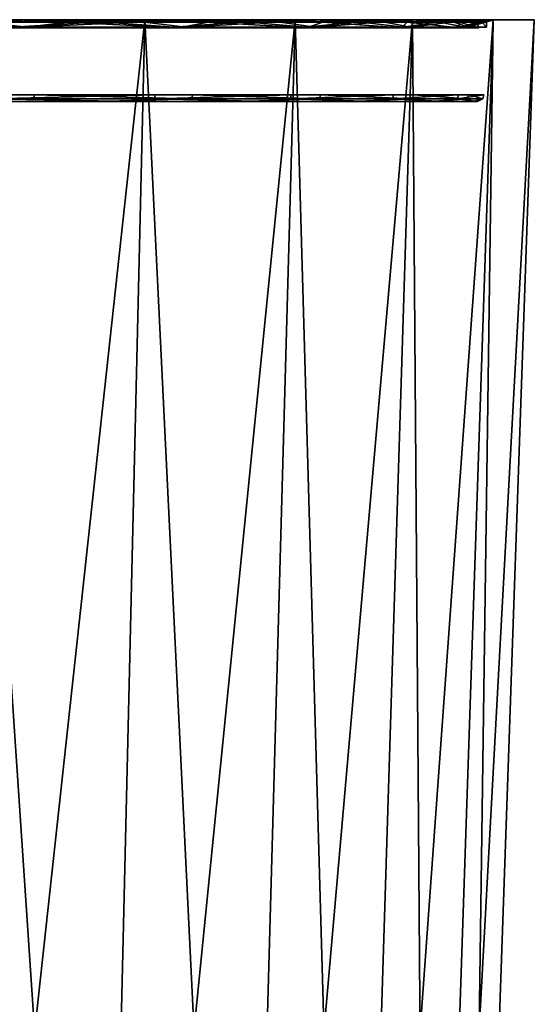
# Model space of a CAD drawing. Header units: millimetres. Extents: x -45.8 to 45.8, y 0 to 75.1.
# Tile 8 of 8: x 26.2 to 45.8, y 37.6 to 75. Entities that reach past the tile are written whole.
import ezdxf

# ---------------------------------------------------------------- set-up
doc = ezdxf.new("R2010")
doc.units = ezdxf.units.MM
doc.header["$LTSCALE"] = 65.185185
for name, color, linetype in [('11', 7, 'CONTINUOUS'), ('16', 7, 'CONTINUOUS'), ('17', 7, 'CONTINUOUS'), ('18', 7, 'CONTINUOUS'), ('2', 7, 'CONTINUOUS'), ('4', 7, 'CONTINUOUS'), ('8', 7, 'CONTINUOUS')]:
    doc.layers.add(name, color=color, linetype=linetype)

msp = doc.modelspace()

# ---------------------------------------------------------------- linework, layer by layer
at = {"layer": '11', "color": 151, "linetype": 'Continuous', "true_color": 0x94c5ff}
for points in [[(19.822, 71.994, -39.122), (26.77, 71.994, -34.739), (19.842, 72.138, -39.16), (19.822, 71.994, -39.122)], [(19.822, 71.994, -39.122), (22.739, 71.888, -37.377), (26.77, 71.994, -34.739), (19.822, 71.994, -39.122)], [(19.842, 72.138, -39.16), (26.77, 71.994, -34.739), (26.796, 72.138, -34.773), (19.842, 72.138, -39.16)], [(22.739, 71.888, -37.377), (29.13, 71.888, -32.643), (26.77, 71.994, -34.739), (22.739, 71.888, -37.377)], [(30.599, 71.888, 31.269), (24.432, 71.888, 36.293), (25.093, 71.994, 35.969), (30.599, 71.888, 31.269)], [(31.361, 71.994, 30.659), (25.093, 71.994, 35.969), (31.392, 72.138, 30.688), (31.361, 71.994, 30.659)], [(31.392, 72.138, 30.688), (25.093, 71.994, 35.969), (25.118, 72.138, 36.004), (31.392, 72.138, 30.688)], [(31.361, 71.994, 30.659), (30.599, 71.888, 31.269), (25.093, 71.994, 35.969), (31.361, 71.994, 30.659)], [(26.77, 71.994, -34.739), (32.779, 71.994, -29.137), (26.796, 72.138, -34.773), (26.77, 71.994, -34.739)], [(26.77, 71.994, -34.739), (29.13, 71.888, -32.643), (32.779, 71.994, -29.137), (26.77, 71.994, -34.739)], [(26.796, 72.138, -34.773), (32.779, 71.994, -29.137), (32.811, 72.138, -29.166), (26.796, 72.138, -34.773)], [(29.13, 71.888, -32.643), (34.558, 71.888, -26.829), (32.779, 71.994, -29.137), (29.13, 71.888, -32.643)], [(35.755, 71.888, 25.213), (30.599, 71.888, 31.269), (31.361, 71.994, 30.659), (35.755, 71.888, 25.213)], [(36.528, 71.994, 24.272), (31.361, 71.994, 30.659), (36.564, 72.138, 24.296), (36.528, 71.994, 24.272)], [(36.564, 72.138, 24.296), (31.361, 71.994, 30.659), (31.392, 72.138, 30.688), (36.564, 72.138, 24.296)], [(36.528, 71.994, 24.272), (35.755, 71.888, 25.213), (31.361, 71.994, 30.659), (36.528, 71.994, 24.272)], [(32.779, 71.994, -29.137), (37.638, 71.994, -22.513), (32.811, 72.138, -29.166), (32.779, 71.994, -29.137)], [(32.779, 71.994, -29.137), (34.558, 71.888, -26.829), (37.638, 71.994, -22.513), (32.779, 71.994, -29.137)], [(32.811, 72.138, -29.166), (37.638, 71.994, -22.513), (37.675, 72.138, -22.535), (32.811, 72.138, -29.166)], [(34.558, 71.888, -26.829), (38.844, 71.888, -20.129), (37.638, 71.994, -22.513), (34.558, 71.888, -26.829)], [(39.728, 71.888, 18.323), (35.755, 71.888, 25.213), (36.528, 71.994, 24.272), (39.728, 71.888, 18.323)], [(40.414, 71.994, 17.034), (36.528, 71.994, 24.272), (40.454, 72.138, 17.051), (40.414, 71.994, 17.034)], [(40.454, 72.138, 17.051), (36.528, 71.994, 24.272), (36.564, 72.138, 24.296), (40.454, 72.138, 17.051)], [(40.414, 71.994, 17.034), (39.728, 71.888, 18.323), (36.528, 71.994, 24.272), (40.414, 71.994, 17.034)], [(37.638, 71.994, -22.513), (41.176, 71.994, -15.099), (37.675, 72.138, -22.535), (37.638, 71.994, -22.513)], [(37.638, 71.994, -22.513), (38.844, 71.888, -20.129), (41.176, 71.994, -15.099), (37.638, 71.994, -22.513)], [(37.675, 72.138, -22.535), (41.176, 71.994, -15.099), (41.216, 72.138, -15.114), (37.675, 72.138, -22.535)], [(38.844, 71.888, -20.129), (41.847, 71.888, -12.764), (41.176, 71.994, -15.099), (38.844, 71.888, -20.129)], [(42.389, 71.888, 10.828), (39.728, 71.888, 18.323), (40.414, 71.994, 17.034), (42.389, 71.888, 10.828)], [(42.882, 71.994, 9.198), (40.414, 71.994, 17.034), (42.924, 72.138, 9.207), (42.882, 71.994, 9.198)], [(42.924, 72.138, 9.207), (40.414, 71.994, 17.034), (40.454, 72.138, 17.051), (42.924, 72.138, 9.207)], [(42.882, 71.994, 9.198), (42.389, 71.888, 10.828), (40.414, 71.994, 17.034), (42.882, 71.994, 9.198)], [(41.176, 71.994, -15.099), (43.27, 71.994, -7.155), (41.216, 72.138, -15.114), (41.176, 71.994, -15.099)], [(41.176, 71.994, -15.099), (41.847, 71.888, -12.764), (43.27, 71.994, -7.155), (41.176, 71.994, -15.099)], [(41.216, 72.138, -15.114), (43.27, 71.994, -7.155), (43.312, 72.138, -7.162), (41.216, 72.138, -15.114)], [(41.847, 71.888, -12.764), (43.466, 71.888, -4.977), (43.27, 71.994, -7.155), (41.847, 71.888, -12.764)], [(43.649, 71.888, 2.974), (42.389, 71.888, 10.828), (42.882, 71.994, 9.198), (43.649, 71.888, 2.974)], [(43.888, 72.138, 1.041), (42.882, 71.994, 9.198), (42.924, 72.138, 9.207), (43.888, 72.138, 1.041)], [(43.845, 71.994, 1.04), (42.882, 71.994, 9.198), (43.888, 72.138, 1.041), (43.845, 71.994, 1.04)], [(43.845, 71.994, 1.04), (43.649, 71.888, 2.974), (42.882, 71.994, 9.198), (43.845, 71.994, 1.04)], [(43.27, 71.994, -7.155), (43.845, 71.994, 1.04), (43.312, 72.138, -7.162), (43.27, 71.994, -7.155)], [(43.27, 71.994, -7.155), (43.466, 71.888, -4.977), (43.845, 71.994, 1.04), (43.27, 71.994, -7.155)], [(43.312, 72.138, -7.162), (43.845, 71.994, 1.04), (43.888, 72.138, 1.041), (43.312, 72.138, -7.162)], [(43.466, 71.888, -4.977), (43.649, 71.888, 2.974), (43.845, 71.994, 1.04), (43.466, 71.888, -4.977)]]:
    msp.add_3dface(points, dxfattribs=at)
at = {"layer": '16', "color": 7, "linetype": 'Continuous', "true_color": 0xfbfbfb}
for points in [[(-36.891, 75, 22.841), (36.891, 75, 22.841), (0, 75, 22.5), (-36.891, 75, 22.841)], [(-32.065, 75, 29.231), (36.891, 75, 22.841), (-36.891, 75, 22.841), (-32.065, 75, 29.231)], [(36.891, 75, -22.841), (-36.891, 75, -22.841), (0, 75, -22.5), (36.891, 75, -22.841)], [(32.065, 75, -29.231), (-36.891, 75, -22.841), (36.891, 75, -22.841), (32.065, 75, -29.231)], [(-32.065, 75, -29.231), (-36.891, 75, -22.841), (32.065, 75, -29.231), (-32.065, 75, -29.231)], [(32.065, 75, 29.231), (36.891, 75, 22.841), (-32.065, 75, 29.231), (32.065, 75, 29.231)], [(-26.148, 75, 34.625), (32.065, 75, 29.231), (-32.065, 75, 29.231), (-26.148, 75, 34.625)], [(26.148, 75, -34.625), (-32.065, 75, -29.231), (32.065, 75, -29.231), (26.148, 75, -34.625)], [(26.148, 75, 34.625), (32.065, 75, 29.231), (-26.148, 75, 34.625), (26.148, 75, 34.625)], [(5.823, 75, -21.733), (36.891, 75, -22.841), (0, 75, -22.5), (5.823, 75, -21.733)], [(0, 75, 22.5), (36.891, 75, 22.841), (5.823, 75, 21.733), (0, 75, 22.5)], [(11.25, 75, -19.486), (36.891, 75, -22.841), (5.823, 75, -21.733), (11.25, 75, -19.486)], [(5.823, 75, 21.733), (40.459, 75, 15.674), (11.25, 75, 19.486), (5.823, 75, 21.733)], [(36.891, 75, 22.841), (40.459, 75, 15.674), (5.823, 75, 21.733), (36.891, 75, 22.841)], [(15.91, 75, -15.91), (36.891, 75, -22.841), (11.25, 75, -19.486), (15.91, 75, -15.91)], [(11.25, 75, 19.486), (40.459, 75, 15.674), (15.91, 75, 15.91), (11.25, 75, 19.486)], [(19.486, 75, -11.25), (40.459, 75, -15.674), (15.91, 75, -15.91), (19.486, 75, -11.25)], [(40.459, 75, -15.674), (36.891, 75, -22.841), (15.91, 75, -15.91), (40.459, 75, -15.674)], [(15.91, 75, 15.91), (40.459, 75, 15.674), (19.486, 75, 11.25), (15.91, 75, 15.91)], [(21.733, 75, -5.823), (42.651, 75, -7.972), (19.486, 75, -11.25), (21.733, 75, -5.823)], [(42.651, 75, -7.972), (40.459, 75, -15.674), (19.486, 75, -11.25), (42.651, 75, -7.972)], [(19.486, 75, 11.25), (42.651, 75, 7.972), (21.733, 75, 5.823), (19.486, 75, 11.25)], [(40.459, 75, 15.674), (42.651, 75, 7.972), (19.486, 75, 11.25), (40.459, 75, 15.674)], [(22.5, 75), (42.651, 75, -7.972), (21.733, 75, -5.823), (22.5, 75)], [(21.733, 75, 5.823), (43.389, 75), (22.5, 75), (21.733, 75, 5.823)], [(42.651, 75, 7.972), (43.389, 75), (21.733, 75, 5.823), (42.651, 75, 7.972)], [(43.389, 75), (42.651, 75, -7.972), (22.5, 75), (43.389, 75)]]:
    msp.add_3dface(points, dxfattribs=at)
at = {"layer": '17', "color": 250, "linetype": 'Continuous', "true_color": 0x1c1c1c}
for points in [[(26.329, 74.69, 34.865), (21.803, 74.908, 37.763), (19.474, 74.69, 39.109), (26.329, 74.69, 34.865)], [(28.029, 74.908, 33.403), (26.148, 75, 34.625), (21.803, 74.908, 37.763), (28.029, 74.908, 33.403)], [(28.029, 74.908, 33.403), (21.803, 74.908, 37.763), (26.329, 74.69, 34.865), (28.029, 74.908, 33.403)], [(32.065, 75, 29.231), (26.148, 75, 34.625), (28.029, 74.908, 33.403), (32.065, 75, 29.231)], [(32.287, 74.69, 29.433), (28.029, 74.908, 33.403), (26.329, 74.69, 34.865), (32.287, 74.69, 29.433)], [(33.403, 74.908, 28.029), (32.065, 75, 29.231), (28.029, 74.908, 33.403), (33.403, 74.908, 28.029)], [(33.403, 74.908, 28.029), (28.029, 74.908, 33.403), (32.287, 74.69, 29.433), (33.403, 74.908, 28.029)], [(36.891, 75, 22.841), (32.065, 75, 29.231), (33.403, 74.908, 28.029), (36.891, 75, 22.841)], [(37.145, 74.69, 22.999), (33.403, 74.908, 28.029), (32.287, 74.69, 29.433), (37.145, 74.69, 22.999)], [(37.763, 74.908, 21.803), (36.891, 75, 22.841), (33.403, 74.908, 28.029), (37.763, 74.908, 21.803)], [(37.763, 74.908, 21.803), (33.403, 74.908, 28.029), (37.145, 74.69, 22.999), (37.763, 74.908, 21.803)], [(40.459, 75, 15.674), (36.891, 75, 22.841), (37.763, 74.908, 21.803), (40.459, 75, 15.674)], [(40.739, 74.69, 15.782), (37.763, 74.908, 21.803), (37.145, 74.69, 22.999), (40.739, 74.69, 15.782)], [(40.975, 74.908, 14.914), (40.459, 75, 15.674), (37.763, 74.908, 21.803), (40.975, 74.908, 14.914)], [(40.975, 74.908, 14.914), (37.763, 74.908, 21.803), (40.739, 74.69, 15.782), (40.975, 74.908, 14.914)], [(42.651, 75, 7.972), (40.459, 75, 15.674), (40.975, 74.908, 14.914), (42.651, 75, 7.972)], [(42.945, 74.69, 8.028), (40.975, 74.908, 14.914), (40.739, 74.69, 15.782), (42.945, 74.69, 8.028)], [(42.943, 74.908, 7.572), (42.651, 75, 7.972), (40.975, 74.908, 14.914), (42.943, 74.908, 7.572)], [(42.943, 74.908, 7.572), (40.975, 74.908, 14.914), (42.945, 74.69, 8.028), (42.943, 74.908, 7.572)], [(43.389, 75), (42.651, 75, 7.972), (43.605, 74.908), (43.389, 75)], [(43.605, 74.908), (42.651, 75, 7.972), (42.943, 74.908, 7.572), (43.605, 74.908)], [(43.605, 74.908), (42.943, 74.908, 7.572), (43.689, 74.69), (43.605, 74.908)], [(43.689, 74.69), (42.943, 74.908, 7.572), (42.945, 74.69, 8.028), (43.689, 74.69)]]:
    msp.add_3dface(points, dxfattribs=at)
at = {"layer": '18', "color": 250, "linetype": 'Continuous', "true_color": 0x1c1c1c}
for points in [[(19.474, 74.69, -39.109), (21.803, 74.908, -37.763), (26.329, 74.69, -34.865), (19.474, 74.69, -39.109)], [(21.803, 74.908, -37.763), (26.148, 75, -34.625), (28.029, 74.908, -33.403), (21.803, 74.908, -37.763)], [(21.803, 74.908, -37.763), (28.029, 74.908, -33.403), (26.329, 74.69, -34.865), (21.803, 74.908, -37.763)], [(26.148, 75, -34.625), (32.065, 75, -29.231), (28.029, 74.908, -33.403), (26.148, 75, -34.625)], [(26.329, 74.69, -34.865), (28.029, 74.908, -33.403), (32.287, 74.69, -29.433), (26.329, 74.69, -34.865)], [(28.029, 74.908, -33.403), (32.065, 75, -29.231), (33.403, 74.908, -28.029), (28.029, 74.908, -33.403)], [(28.029, 74.908, -33.403), (33.403, 74.908, -28.029), (32.287, 74.69, -29.433), (28.029, 74.908, -33.403)], [(32.065, 75, -29.231), (36.891, 75, -22.841), (33.403, 74.908, -28.029), (32.065, 75, -29.231)], [(32.287, 74.69, -29.433), (33.403, 74.908, -28.029), (37.145, 74.69, -22.999), (32.287, 74.69, -29.433)], [(33.403, 74.908, -28.029), (36.891, 75, -22.841), (37.763, 74.908, -21.803), (33.403, 74.908, -28.029)], [(33.403, 74.908, -28.029), (37.763, 74.908, -21.803), (37.145, 74.69, -22.999), (33.403, 74.908, -28.029)], [(36.891, 75, -22.841), (40.459, 75, -15.674), (37.763, 74.908, -21.803), (36.891, 75, -22.841)], [(37.145, 74.69, -22.999), (37.763, 74.908, -21.803), (40.739, 74.69, -15.782), (37.145, 74.69, -22.999)], [(37.763, 74.908, -21.803), (40.459, 75, -15.674), (40.975, 74.908, -14.914), (37.763, 74.908, -21.803)], [(37.763, 74.908, -21.803), (40.975, 74.908, -14.914), (40.739, 74.69, -15.782), (37.763, 74.908, -21.803)], [(40.459, 75, -15.674), (42.651, 75, -7.972), (40.975, 74.908, -14.914), (40.459, 75, -15.674)], [(40.739, 74.69, -15.782), (40.975, 74.908, -14.914), (42.945, 74.69, -8.028), (40.739, 74.69, -15.782)], [(40.975, 74.908, -14.914), (42.651, 75, -7.972), (42.943, 74.908, -7.572), (40.975, 74.908, -14.914)], [(40.975, 74.908, -14.914), (42.943, 74.908, -7.572), (42.945, 74.69, -8.028), (40.975, 74.908, -14.914)], [(42.651, 75, -7.972), (43.389, 75), (42.943, 74.908, -7.572), (42.651, 75, -7.972)], [(43.389, 75), (43.605, 74.908), (42.943, 74.908, -7.572), (43.389, 75)], [(42.943, 74.908, -7.572), (43.605, 74.908), (42.945, 74.69, -8.028), (42.943, 74.908, -7.572)], [(43.605, 74.908), (43.689, 74.69), (42.945, 74.69, -8.028), (43.605, 74.908)]]:
    msp.add_3dface(points, dxfattribs=at)
at = {"layer": '2', "color": 151, "linetype": 'Continuous', "true_color": 0x94c5ff}
for points in [[(19.68, 75, 39.677), (24.216, 75, 39.11), (26.69, 75, 35.344), (19.68, 75, 39.677)], [(24.216, 75, 39.11), (30.99, 75, 33.994), (26.69, 75, 35.344), (24.216, 75, 39.11)], [(30.99, 75, -33.994), (24.216, 75, -39.11), (26.146, 75, -35.749), (30.99, 75, -33.994)], [(32.316, 75, -30.286), (30.99, 75, -33.994), (26.146, 75, -35.749), (32.316, 75, -30.286)], [(26.69, 75, 35.344), (30.99, 75, 33.994), (32.776, 75, 29.788), (26.69, 75, 35.344)], [(30.99, 75, 33.994), (36.709, 75, 27.721), (32.776, 75, 29.788), (30.99, 75, 33.994)], [(36.709, 75, -27.721), (30.99, 75, -33.994), (32.316, 75, -30.286), (36.709, 75, -27.721)], [(37.367, 75, -23.775), (36.709, 75, -27.721), (32.316, 75, -30.286), (37.367, 75, -23.775)], [(32.776, 75, 29.788), (36.709, 75, 27.721), (37.727, 75, 23.201), (32.776, 75, 29.788)], [(41.125, 75, -16.441), (36.709, 75, -27.721), (37.367, 75, -23.775), (41.125, 75, -16.441)], [(36.709, 75, 27.721), (41.178, 75, 20.504), (37.727, 75, 23.201), (36.709, 75, 27.721)], [(41.178, 75, -20.504), (36.709, 75, -27.721), (41.125, 75, -16.441), (41.178, 75, -20.504)], [(37.727, 75, 23.201), (41.178, 75, 20.504), (41.372, 75, 15.81), (37.727, 75, 23.201)], [(43.459, 75, -8.538), (41.178, 75, -20.504), (41.125, 75, -16.441), (43.459, 75, -8.538)], [(44.244, 75, -12.589), (41.178, 75, -20.504), (43.459, 75, -8.538), (44.244, 75, -12.589)], [(41.178, 75, 20.504), (44.244, 75, 12.589), (41.372, 75, 15.81), (41.178, 75, 20.504)], [(41.372, 75, 15.81), (44.244, 75, 12.589), (43.585, 75, 7.872), (41.372, 75, 15.81)], [(44.288, 75, -0.339), (44.244, 75, -12.589), (43.459, 75, -8.538), (44.288, 75, -0.339)], [(43.585, 75, 7.872), (44.244, 75, 12.589), (44.288, 75, -0.339), (43.585, 75, 7.872)], [(45.804, 75, -4.244), (44.244, 75, -12.589), (45.804, 75, 4.244), (45.804, 75, -4.244)], [(45.804, 75, 4.244), (44.244, 75, -12.589), (44.288, 75, -0.339), (45.804, 75, 4.244)], [(44.244, 75, 12.589), (45.804, 75, 4.244), (44.288, 75, -0.339), (44.244, 75, 12.589)]]:
    msp.add_3dface(points, dxfattribs=at)
at = {"layer": '4', "color": 151, "linetype": 'Continuous', "true_color": 0x94c5ff}
for points in [[(22.842, 0.29, -36.892), (30.99, 75, -33.994), (29.232, 0.29, -32.066), (22.842, 0.29, -36.892)], [(29.232, 0.29, 32.066), (24.216, 75, 39.11), (22.842, 0.29, 36.892), (29.232, 0.29, 32.066)], [(24.216, 75, -39.11), (30.99, 75, -33.994), (22.842, 0.29, -36.892), (24.216, 75, -39.11)], [(30.99, 75, 33.994), (24.216, 75, 39.11), (29.232, 0.29, 32.066), (30.99, 75, 33.994)], [(30.99, 75, -33.994), (36.709, 75, -27.721), (29.232, 0.29, -32.066), (30.99, 75, -33.994)], [(29.232, 0.29, -32.066), (36.709, 75, -27.721), (34.627, 0.29, -26.149), (29.232, 0.29, -32.066)], [(34.627, 0.29, 26.149), (30.99, 75, 33.994), (29.232, 0.29, 32.066), (34.627, 0.29, 26.149)], [(36.709, 75, 27.721), (30.99, 75, 33.994), (34.627, 0.29, 26.149), (36.709, 75, 27.721)], [(36.709, 75, -27.721), (41.178, 75, -20.504), (34.627, 0.29, -26.149), (36.709, 75, -27.721)], [(38.842, 0.29, 19.341), (36.709, 75, 27.721), (34.627, 0.29, 26.149), (38.842, 0.29, 19.341)], [(34.627, 0.29, -26.149), (41.178, 75, -20.504), (38.842, 0.29, -19.341), (34.627, 0.29, -26.149)], [(41.178, 75, 20.504), (36.709, 75, 27.721), (38.842, 0.29, 19.341), (41.178, 75, 20.504)], [(38.842, 0.29, -19.341), (44.244, 75, -12.589), (41.735, 0.29, -11.875), (38.842, 0.29, -19.341)], [(41.735, 0.29, 11.875), (41.178, 75, 20.504), (38.842, 0.29, 19.341), (41.735, 0.29, 11.875)], [(41.178, 75, -20.504), (44.244, 75, -12.589), (38.842, 0.29, -19.341), (41.178, 75, -20.504)], [(44.244, 75, 12.589), (41.178, 75, 20.504), (41.735, 0.29, 11.875), (44.244, 75, 12.589)], [(41.735, 0.29, -11.875), (45.804, 75, -4.244), (43.206, 0.29, -4.004), (41.735, 0.29, -11.875)], [(43.206, 0.29, 4.004), (44.244, 75, 12.589), (41.735, 0.29, 11.875), (43.206, 0.29, 4.004)], [(44.244, 75, -12.589), (45.804, 75, -4.244), (41.735, 0.29, -11.875), (44.244, 75, -12.589)], [(43.206, 0.29, -4.004), (45.804, 75, 4.244), (43.206, 0.29, 4.004), (43.206, 0.29, -4.004)], [(45.804, 75, 4.244), (44.244, 75, 12.589), (43.206, 0.29, 4.004), (45.804, 75, 4.244)], [(45.804, 75, -4.244), (45.804, 75, 4.244), (43.206, 0.29, -4.004), (45.804, 75, -4.244)]]:
    msp.add_3dface(points, dxfattribs=at)
at = {"layer": '8', "color": 151, "linetype": 'Continuous', "true_color": 0x94c5ff}
for points in [[(19.548, 74.71, 39.408), (24.672, 74.916, 36.53), (26.51, 74.71, 35.104), (19.548, 74.71, 39.408)], [(19.68, 75, 39.677), (26.69, 75, 35.344), (24.672, 74.916, 36.53), (19.68, 75, 39.677)], [(29.327, 74.916, -32.911), (26.146, 75, -35.749), (22.887, 74.916, -37.674), (29.327, 74.916, -32.911)], [(29.327, 74.916, -32.911), (22.887, 74.916, -37.674), (25.969, 74.71, -35.507), (29.327, 74.916, -32.911)], [(24.672, 74.916, 36.53), (26.69, 75, 35.344), (30.876, 74.916, 31.462), (24.672, 74.916, 36.53)], [(24.672, 74.916, 36.53), (30.876, 74.916, 31.462), (26.51, 74.71, 35.104), (24.672, 74.916, 36.53)], [(32.097, 74.71, -30.082), (29.327, 74.916, -32.911), (25.969, 74.71, -35.507), (32.097, 74.71, -30.082)], [(32.316, 75, -30.286), (26.146, 75, -35.749), (29.327, 74.916, -32.911), (32.316, 75, -30.286)], [(26.51, 74.71, 35.104), (30.876, 74.916, 31.462), (32.555, 74.71, 29.586), (26.51, 74.71, 35.104)], [(26.69, 75, 35.344), (32.776, 75, 29.788), (30.876, 74.916, 31.462), (26.69, 75, 35.344)], [(34.798, 74.916, -27.06), (32.316, 75, -30.286), (29.327, 74.916, -32.911), (34.798, 74.916, -27.06)], [(34.798, 74.916, -27.06), (29.327, 74.916, -32.911), (32.097, 74.71, -30.082), (34.798, 74.916, -27.06)], [(30.876, 74.916, 31.462), (32.776, 75, 29.788), (36.059, 74.916, 25.355), (30.876, 74.916, 31.462)], [(30.876, 74.916, 31.462), (36.059, 74.916, 25.355), (32.555, 74.71, 29.586), (30.876, 74.916, 31.462)], [(37.114, 74.71, -23.615), (34.798, 74.916, -27.06), (32.097, 74.71, -30.082), (37.114, 74.71, -23.615)], [(37.367, 75, -23.775), (32.316, 75, -30.286), (34.798, 74.916, -27.06), (37.367, 75, -23.775)], [(32.555, 74.71, 29.586), (36.059, 74.916, 25.355), (37.472, 74.71, 23.043), (32.555, 74.71, 29.586)], [(32.776, 75, 29.788), (37.727, 75, 23.201), (36.059, 74.916, 25.355), (32.776, 75, 29.788)], [(39.121, 74.916, -20.316), (37.367, 75, -23.775), (34.798, 74.916, -27.06), (39.121, 74.916, -20.316)], [(39.121, 74.916, -20.316), (34.798, 74.916, -27.06), (37.114, 74.71, -23.615), (39.121, 74.916, -20.316)], [(36.059, 74.916, 25.355), (37.727, 75, 23.201), (40.052, 74.916, 18.411), (36.059, 74.916, 25.355)], [(36.059, 74.916, 25.355), (40.052, 74.916, 18.411), (37.472, 74.71, 23.043), (36.059, 74.916, 25.355)], [(40.846, 74.71, -16.33), (39.121, 74.916, -20.316), (37.114, 74.71, -23.615), (40.846, 74.71, -16.33)], [(41.125, 75, -16.441), (37.367, 75, -23.775), (39.121, 74.916, -20.316), (41.125, 75, -16.441)], [(37.472, 74.71, 23.043), (40.052, 74.916, 18.411), (41.092, 74.71, 15.702), (37.472, 74.71, 23.043)], [(37.727, 75, 23.201), (41.372, 75, 15.81), (40.052, 74.916, 18.411), (37.727, 75, 23.201)], [(42.151, 74.916, -12.901), (41.125, 75, -16.441), (39.121, 74.916, -20.316), (42.151, 74.916, -12.901)], [(42.151, 74.916, -12.901), (39.121, 74.916, -20.316), (40.846, 74.71, -16.33), (42.151, 74.916, -12.901)], [(40.052, 74.916, 18.411), (41.372, 75, 15.81), (42.723, 74.916, 10.859), (40.052, 74.916, 18.411)], [(40.052, 74.916, 18.411), (42.723, 74.916, 10.859), (41.092, 74.71, 15.702), (40.052, 74.916, 18.411)], [(43.165, 74.71, -8.481), (42.151, 74.916, -12.901), (40.846, 74.71, -16.33), (43.165, 74.71, -8.481)], [(41.092, 74.71, 15.702), (42.723, 74.916, 10.859), (43.29, 74.71, 7.818), (41.092, 74.71, 15.702)], [(43.459, 75, -8.538), (41.125, 75, -16.441), (42.151, 74.916, -12.901), (43.459, 75, -8.538)], [(41.372, 75, 15.81), (43.585, 75, 7.872), (42.723, 74.916, 10.859), (41.372, 75, 15.81)], [(43.79, 74.916, -5.06), (43.459, 75, -8.538), (42.151, 74.916, -12.901), (43.79, 74.916, -5.06)], [(43.79, 74.916, -5.06), (42.151, 74.916, -12.901), (43.165, 74.71, -8.481), (43.79, 74.916, -5.06)], [(42.723, 74.916, 10.859), (43.585, 75, 7.872), (43.983, 74.916, 2.948), (42.723, 74.916, 10.859)], [(42.723, 74.916, 10.859), (43.983, 74.916, 2.948), (43.29, 74.71, 7.818), (42.723, 74.916, 10.859)], [(43.989, 74.71, -0.337), (43.79, 74.916, -5.06), (43.165, 74.71, -8.481), (43.989, 74.71, -0.337)], [(43.29, 74.71, 7.818), (43.983, 74.916, 2.948), (43.989, 74.71, -0.337), (43.29, 74.71, 7.818)], [(44.288, 75, -0.339), (43.459, 75, -8.538), (43.79, 74.916, -5.06), (44.288, 75, -0.339)], [(43.585, 75, 7.872), (44.288, 75, -0.339), (43.983, 74.916, 2.948), (43.585, 75, 7.872)], [(43.983, 74.916, 2.948), (44.288, 75, -0.339), (43.79, 74.916, -5.06), (43.983, 74.916, 2.948)], [(43.983, 74.916, 2.948), (43.79, 74.916, -5.06), (43.989, 74.71, -0.337), (43.983, 74.916, 2.948)]]:
    msp.add_3dface(points, dxfattribs=at)

doc.saveas('drawing.dxf')
